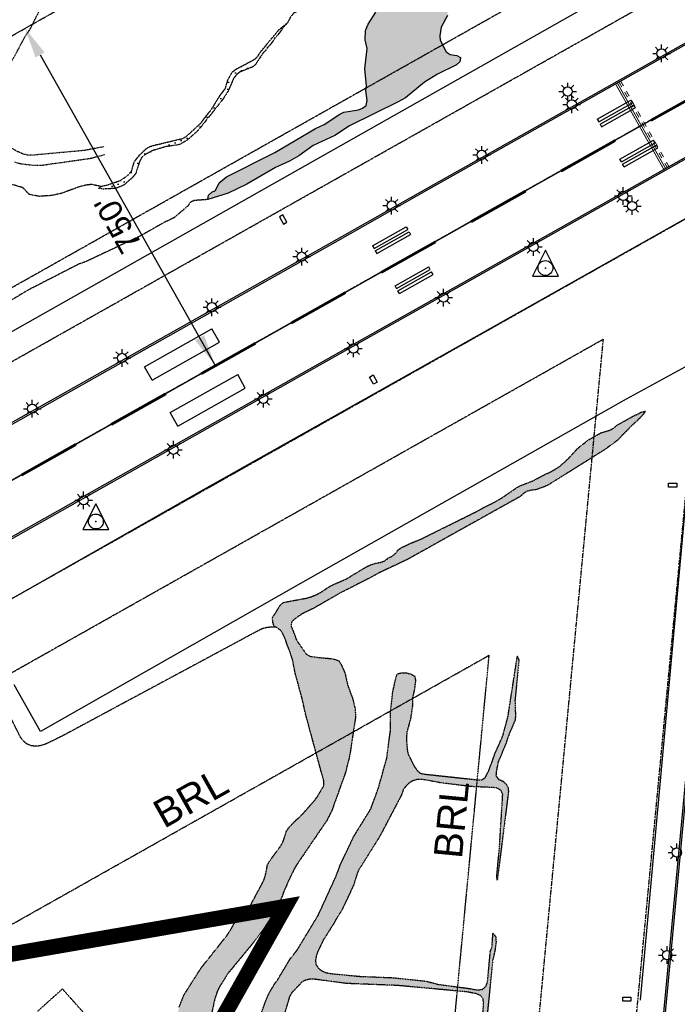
# Model space of a CAD drawing. Header units: feet. Extents: x 0 to 208040, y 0 to 211214.
# Tile 37 of 71: x 194805 to 196079, y 198840 to 200748. Entities that reach past the tile are written whole.
import ezdxf
from ezdxf.enums import TextEntityAlignment as Align

# ---------------------------------------------------------------- set-up
doc = ezdxf.new("R2010")
doc.units = ezdxf.units.FT
doc.header["$LTSCALE"] = 0.5
doc.header["$MEASUREMENT"] = 0
doc.header["$XCLIPFRAME"] = 0
for name, pattern in [('CENTER2', [1.125, 0.75, -0.125, 0.125, -0.125]), ('HIDDEN2', [0.1875, 0.125, -0.0625]), ('PHANTOM2', [1.25, 0.625, -0.125, 0.125, -0.125, 0.125, -0.125])]:
    doc.linetypes.add(name, pattern=pattern)
doc.layers.get('0').update_dxf_attribs({"linetype": 'CONTINUOUS'})
for name, color, linetype in [('1-OFA', 13, 'CENTER2'), ('1-RSA', 13, 'CENTER2'), ('1-RUNWAYCL', 5, 'CENTER2'), ('1-SIGNS', 5, 'CONTINUOUS'), ('1-WCBTEXT', 1, 'CONTINUOUS'), ('ABBANDONTW', 5, 'HIDDEN2'), ('AIR-MARKING', 5, 'CONTINUOUS'), ('AIR-PAVED', 1, 'CONTINUOUS'), ('E-NEWMARKING', 5, 'CONTINUOUS'), ('f-apboundarytext', 42, 'CONTINUOUS'), ('F-BRL', 110, 'PHANTOM2'), ('F-BRLTEXT', 42, 'PHANTOM2'), ('Future Property Line', 251, 'PHANTOM2'), ('HV-CONTROL', 11, 'CONTINUOUS'), ('image', 7, 'CONTINUOUS'), ('LAKE', 11, 'CONTINUOUS'), ('R-DIRT', 11, 'HIDDEN2'), ('RUNWAYLIGHTS', 11, 'CONTINUOUS'), ('STREAM', 11, 'PHANTOM2'), ('Water', 5, 'CONTINUOUS')]:
    doc.layers.add(name, color=color, linetype=linetype)
doc.styles.add('ARIAL', font='ARIAL.TTF')
picture_1 = doc.add_image_def('image1.jpg', size_in_pixel=(2000, 2400))

# ---------------------------------------------------------------- blocks, each defined once
blk = doc.blocks.new('HV-CONTROL', base_point=(0, 18.8))
blk.add_lwpolyline([(-25.1, 3.2), (24.9, 3.2), (-0.1, 53.2)], close=True)
blk.add_circle((-0.1, 18.8), 14.4)
blk.add_point((-0.1, 18.8))

msp = doc.modelspace()

# ---------------------------------------------------------------- hatches: boundary and pattern name
at = {"layer": 'Water'}
h = msp.add_hatch(dxfattribs=at)
h.set_pattern_fill('DOTS', color=256, scale=200, angle=20, style=0)
h.paths.add_polyline_path([(196500.1, 201757.3), (196493.9, 201754.2), (196461.2, 201742.5), (196445.7, 201729.7), (196412, 201673.2), (196401.6, 201635.6), (196396.9, 201625.7), (196380.1, 201606.5), (196342.9, 201576.4), (196322.7, 201566.1), (196315.5, 201560.3), (196284.5, 201527.8), (196272.9, 201510.2), (196260.8, 201472.3), (196257, 201465), (196234.9, 201445.3), (196217.3, 201423.7), (196177.9, 201368), (196169.2, 201349.8), (196167.1, 201341.2), (196169.5, 201333.3), (196174.9, 201325.2), (196176.7, 201316.5), (196176.3, 201308.3), (196173.2, 201300.4), (196156.1, 201300.7), (196149.8, 201295.4), (196136.4, 201274.7), (196122.4, 201258.4), (196104.2, 201250.4), (196093.7, 201243), (196060.5, 201200.4), (196045.8, 201185.1), (196023.5, 201165.9), (196006.3, 201154.4), (195941.8, 201124.5), (195903.9, 201103), (195813.7, 201040.2), (195778.3, 201024.2), (195769.9, 201023.3), (195762.1, 201027.2), (195750.7, 201040.1), (195746.1, 201048), (195743.9, 201057.3), (195744.2, 201069.7), (195758.9, 201113.6), (195780.8, 201139.1), (195784.9, 201146.6), (195786.7, 201164), (195781, 201170.2), (195772.5, 201167.8), (195755.3, 201144.8), (195735.3, 201107), (195701, 201061.7), (195704.5, 201045.1), (195696.9, 201041), (195688.3, 201042.3), (195680.2, 201039.4), (195676.1, 201031.6), (195670.4, 201011.4), (195648.3, 200993), (195640.1, 200984.3), (195625.4, 200964), (195603.8, 200926.9), (195577.3, 200899.8), (195566, 200884.6), (195545.3, 200867.4), (195533.6, 200853.9), (195530.2, 200846.4), (195536.8, 200840.9), (195546.1, 200843.7), (195574.5, 200865.2), (195590, 200871.4), (195598.3, 200869), (195605.1, 200863.6), (195617.4, 200849), (195624.6, 200833), (195621.7, 200807.8), (195635.7, 200776.8), (195634.2, 200756.3), (195622.3, 200733.8), (195619.6, 200717.3), (195620, 200708.8), (195631.9, 200686), (195639.6, 200681.2), (195652.3, 200679.2), (195659.5, 200675.1), (195658.3, 200666.7), (195651.8, 200660.9), (195614.6, 200643.1), (195589.7, 200627.3), (195552.5, 200596.9), (195538.8, 200589.2), (195444.5, 200542.9), (195416.2, 200523.9), (195373.9, 200504.8), (195345.9, 200484.4), (195328, 200474.4), (195300.8, 200462.1), (195245.2, 200429.8), (195209.1, 200412), (195169.9, 200399.9), (195171.4, 200408.3), (195177.3, 200414.2), (195184.9, 200417.4), (195192.1, 200432.5), (195206.1, 200444.1), (195299.7, 200491.1), (195378.7, 200537.8), (195395, 200545.5), (195425.7, 200565.7), (195433.5, 200569.2), (195461.5, 200574.2), (195469.8, 200577.1), (195476.5, 200582.1), (195478.4, 200591.7), (195476, 200611.5), (195477, 200620.2), (195474.2, 200653.5), (195478.5, 200692.6), (195474.6, 200709.5), (195475.1, 200727.6), (195480.6, 200739.6), (195495.7, 200763.5), (195502, 200785.3), (195510.5, 200803.8), (195528.7, 200823.2), (195529.1, 200831.4), (195523.7, 200837.8), (195516.2, 200841.1), (195513.8, 200849.1), (195514.8, 200857.8), (195518.4, 200865.3), (195545.4, 200887.5), (195589.4, 200947), (195611.8, 200974.7), (195624, 200992.8), (195643.2, 201015.9), (195659.6, 201032.1), (195768.1, 201191.4), (195775.2, 201196.1), (195783.8, 201196.5), (195791.8, 201194.2), (195796.5, 201187.1), (195804.1, 201184), (195820.1, 201196.7), (195846.9, 201226.1), (195861.6, 201237), (195883.4, 201263.9), (195887.9, 201272.2), (195887.4, 201289), (195892.8, 201295.6), (195913.8, 201294.2), (195922.5, 201296), (195931.2, 201302.4), (195940.9, 201312.6), (195955.2, 201331.8), (195959.8, 201340.6), (195970.2, 201371.3), (195975.2, 201378.4), (195984.4, 201384.5), (195991.2, 201391.4), (196002.7, 201419.8), (196017.3, 201448.6), (196048.3, 201474.5), (196077.3, 201506.6), (196082.2, 201513.5), (196085.1, 201521.7), (196086.3, 201534.7), (196111.6, 201568.4), (196130.9, 201583.4), (196162, 201614.8), (196176.2, 201625.5), (196183.8, 201629.3), (196215.7, 201655.6), (196239.7, 201685.6), (196247.3, 201703.9), (196254.6, 201712.4), (196287.5, 201738), (196303.1, 201753.6), (196392.2, 201869.2), (196419.9, 201909.2), (196427.9, 201925.9), (196432.3, 201942.9), (196445.1, 201958.2), (196453, 201962.8), (196479.7, 201972.9), (196500.1, 201977.7)])
h = msp.add_hatch(dxfattribs=at)
h.set_pattern_fill('DOTS', color=256, scale=200, angle=20, style=0)
h.paths.add_polyline_path([(195282.7, 200689.8), (195276.8, 200683.9), (195262.5, 200661.9), (195256.1, 200656.6), (195231.6, 200647.1), (195224.9, 200641.5), (195219.7, 200634.7), (195209.2, 200609.8), (195198.2, 200593.2), (195151, 200533.8), (195130.1, 200515.3), (195115.4, 200506.5), (195088.5, 200502.5), (195063.8, 200495.1), (195048.6, 200487.3), (195041.9, 200482), (195038.1, 200474.7), (195030.4, 200450.9), (195024.6, 200443.3), (195007.4, 200428.2), (194991.8, 200421.5), (194966.7, 200420.3), (194958.6, 200421.7), (194965.7, 200426.4), (194973.8, 200427.7), (195001.6, 200437.4), (195015.7, 200447.6), (195022.1, 200455.1), (195027.4, 200472.9), (195036.2, 200484.8), (195050.4, 200498.6), (195057.8, 200502.7), (195067.7, 200505.7), (195121.7, 200518.4), (195129.1, 200523.1), (195155.2, 200547), (195176.8, 200574.5), (195193.4, 200601.4), (195204.1, 200615.3), (195208.7, 200631.8), (195217.3, 200647.1), (195224.9, 200652.8), (195261.4, 200672.2), (195267.4, 200678.4), (195271.5, 200685.6), (195293.2, 200711.7), (195308.5, 200729.7), (195323.7, 200742.3)])
h = msp.add_hatch(dxfattribs=at)
h.set_pattern_fill('DOTS', color=256, scale=200, angle=20, style=0)
h.paths.add_polyline_path([(195179.4, 198317.5), (195171.3, 198314.6), (195158.1, 198312), (195149.8, 198311.3), (195116.2, 198315.9), (195100.1, 198321.4), (195049.8, 198328.3), (195041.8, 198330.6), (195034.2, 198333.9), (195009.2, 198336.8), (194992.1, 198335.7), (194983.9, 198334.2), (194975.2, 198335.2), (194967.7, 198338.5), (194959.6, 198340.6), (194951.5, 198339.3), (194944.2, 198335.5), (194935.7, 198333.4), (194927.2, 198333), (194900.5, 198335.3), (194884.2, 198332.7), (194876.1, 198333.9), (194867.7, 198332.4), (194859.7, 198329.2), (194851.5, 198327.7), (194826.4, 198320.1), (194817.5, 198318.4), (194782.4, 198314.5), (194685.3, 198316.6), (194677, 198316.2), (194668.6, 198317.1), (194660.6, 198319.7), (194653.7, 198324.3), (194646.1, 198327.4), (194647.6, 198335.5), (194666.1, 198353.1), (194674.9, 198354.9), (194691.2, 198353.6), (194699.2, 198351.3), (194704.2, 198344.4), (194711, 198338.9), (194722.7, 198335.6), (194733, 198334.2), (194763.8, 198335), (194772.6, 198334.6), (194780.7, 198333.1), (194786.6, 198327.2), (194794.8, 198324.6), (194803.2, 198323.9), (194827.8, 198331.8), (194844.6, 198339.8), (194861.3, 198343.9), (194869.4, 198347.1), (194861.5, 198349.6), (194853.3, 198350.3), (194860.4, 198355.3), (194877.3, 198358), (194885.5, 198357.6), (194892.9, 198352.9), (194901.1, 198350.6), (194910.1, 198349.6), (194932.1, 198344.8), (194940.5, 198343.9), (194947.6, 198348.3), (194955.4, 198351.5), (194964.2, 198351.6), (194997.7, 198349.1), (195022.6, 198350.1), (195030.7, 198351.3), (195036.8, 198357), (195029, 198360.3), (195037.3, 198363), (195062.3, 198367.5), (195069.4, 198371.9), (195070.1, 198390), (195066, 198417.1), (195060.3, 198537.3), (195067.1, 198605.8), (195065.2, 198644.3), (195061.5, 198671.4), (195061.4, 198689.5), (195065.8, 198723.4), (195078.1, 198747), (195081.9, 198755.9), (195099.4, 198785.7), (195106.1, 198801.2), (195114.4, 198834.9), (195124, 198858.8), (195156.9, 198910.5), (195206.4, 198973), (195216.4, 198988.3), (195220.3, 198996.1), (195225.8, 199002.9), (195240.6, 199014.4), (195246.5, 199020.9), (195276.3, 199076.6), (195279.7, 199084.2), (195282.4, 199094), (195285.4, 199110.4), (195289.6, 199117.7), (195311.1, 199147.3), (195315.6, 199155.1), (195322.4, 199176), (195327, 199182.9), (195340.8, 199197.3), (195347.5, 199202.8), (195353.7, 199209.2), (195377.1, 199235.7), (195382, 199242.5), (195394.9, 199264.4), (195394.6, 199273), (195359.6, 199401.5), (195353.1, 199430.9), (195339.2, 199482.2), (195333.7, 199508.7), (195328.5, 199525.2), (195325.2, 199532.8), (195319.6, 199548.8), (195316.4, 199556.3), (195312, 199563.7), (195305.7, 199569.1), (195298.2, 199572.7), (195295.6, 199581.2), (195295.2, 199589.8), (195301.2, 199598.7), (195310, 199613.7), (195316.7, 199619.2), (195361.7, 199627.5), (195370.5, 199630.1), (195381.2, 199634.6), (195389.4, 199638.9), (195403.7, 199648.8), (195411.3, 199652.9), (195438.2, 199664.6), (195477.2, 199688.2), (195484.8, 199691.7), (195495, 199694.9), (195505.5, 199697), (195513.5, 199700.2), (195519.9, 199705.5), (195527.7, 199709), (195533.9, 199714.7), (195539, 199721.2), (195546.5, 199726.1), (195565, 199734.7), (195583.8, 199742.2), (195695.5, 199797.8), (195703.4, 199802.6), (195724.7, 199813.1), (195739.4, 199821.6), (195769.3, 199842.1), (195777.2, 199846.1), (195798.7, 199854.3), (195825.3, 199868.3), (195832.9, 199871.6), (195843.1, 199877.3), (195852.1, 199883.1), (195868.3, 199897.7), (195886.2, 199917.4), (195907.4, 199934.2), (195932.1, 199948.1), (195948.6, 199952.8), (195955.9, 199956.9), (195962.6, 199962.5), (195994.7, 199980.5), (196002.2, 199983.8), (196009.5, 199987.9), (196017.7, 199989.7), (196012.8, 199983.1), (196007.1, 199976.6), (195988.3, 199959), (195963.4, 199933.3), (195940.2, 199916.1), (195830.6, 199847.4), (195823.1, 199843.8), (195806.1, 199837.6), (195796.1, 199836.5), (195787.9, 199834.4), (195780.7, 199829.5), (195774.3, 199823.9), (195555.8, 199702), (195499.4, 199675.5), (195492.3, 199671.1), (195423.9, 199636), (195374.8, 199607.6), (195351.8, 199596.5), (195338, 199586.8), (195331.8, 199580.9), (195331.2, 199572.8), (195337.9, 199557.1), (195340.3, 199549.2), (195344.9, 199541.2), (195360.7, 199518.8), (195367.9, 199514.7), (195385.5, 199512.4), (195407, 199510.4), (195415.4, 199508.9), (195423.3, 199506.1), (195428, 199499.2), (195435.2, 199483), (195440.9, 199458.4), (195450.4, 199433.1), (195455.1, 199414.5), (195456.2, 199397.8), (195444.8, 199322.7), (195436.6, 199289.3), (195409.9, 199214.9), (195400.3, 199196.2), (195340.8, 199108.7), (195331.2, 199090.6), (195316.8, 199058.2), (195313.9, 199049.7), (195304.9, 199028.8), (195275.7, 198982.6), (195260.1, 198962.2), (195208.7, 198899.6), (195192.2, 198873.5), (195188.2, 198865.4), (195183.2, 198850.6), (195177.3, 198822.4), (195170.4, 198767.7), (195156.4, 198715.4), (195146.1, 198618.7), (195147.7, 198586.9), (195145.8, 198539.3), (195136.7, 198472.2), (195136.3, 198464), (195136.6, 198452.1), (195142.3, 198422.6), (195145, 198412.7), (195148.6, 198404), (195153.8, 198388.9), (195157.7, 198379.9), (195169, 198361.3), (195171.6, 198353), (195171.9, 198335.9), (195174.8, 198328.2)])
h = msp.add_hatch(dxfattribs=at)
h.set_pattern_fill('DOTS', color=256, scale=200, angle=20, style=0)
h.paths.add_polyline_path([(195258.4, 198339.7), (195252.1, 198345.1), (195248.3, 198352.7), (195243, 198359.6), (195238.9, 198367), (195236.3, 198375), (195234.8, 198383.1), (195233.9, 198392), (195229.1, 198398.9), (195226.3, 198409.4), (195225.5, 198422.3), (195228, 198432.4), (195230.7, 198438.4), (195232.9, 198446.3), (195245, 198471.8), (195250.8, 198489), (195252.3, 198497.4), (195253.2, 198515.2), (195252.1, 198531.8), (195252.3, 198540.5), (195253.3, 198549), (195255.4, 198560.3), (195257.3, 198588.4), (195269.9, 198691.1), (195267.5, 198730.1), (195265.2, 198755.7), (195266.4, 198787.2), (195270.1, 198812.6), (195272.4, 198820.5), (195284.7, 198853.5), (195288.4, 198861.3), (195299.6, 198880.4), (195305.2, 198887.7), (195329.3, 198928.1), (195342.8, 198945.2), (195383.6, 199012.6), (195418.1, 199087.8), (195426, 199109.4), (195452.6, 199165.4), (195485.7, 199219.1), (195500.5, 199259.7), (195516.4, 199316.4), (195523.6, 199369.5), (195523.7, 199406.3), (195528.3, 199445.9), (195534.4, 199473), (195537, 199480.9), (195546.5, 199482.8), (195555, 199482.4), (195563.3, 199480.4), (195570.5, 199476.2), (195572.3, 199467.8), (195570.4, 199451.2), (195566.6, 199434.9), (195566.3, 199417.9), (195562.6, 199393), (195555.2, 199367.2), (195554.9, 199349.9), (195556.5, 199332.7), (195558.3, 199324.5), (195569.6, 199301.5), (195574.6, 199294.6), (195580.5, 199288.4), (195588.8, 199286.4), (195693.1, 199275.2), (195701.3, 199275.4), (195708, 199280.4), (195715.2, 199295.8), (195726.9, 199327.9), (195739.4, 199355.6), (195742.3, 199363.8), (195751.4, 199397.4), (195769.6, 199514.9), (195772.5, 199507.1), (195764.9, 199428.9), (195765.9, 199399.3), (195765.2, 199391.2), (195753.9, 199364.7), (195746.2, 199342.8), (195732.2, 199309.2), (195728.7, 199291.2), (195728.1, 199283), (195733.3, 199276.1), (195741.2, 199273), (195747.4, 199267.3), (195751.8, 199259.9), (195752.2, 199251.6), (195730.6, 199080.7), (195729.7, 199089), (195734.8, 199140.7), (195741.2, 199247.1), (195738, 199254.7), (195730.6, 199259.4), (195721.9, 199260.4), (195679.5, 199262.2), (195619.3, 199269.7), (195592.4, 199275), (195583.5, 199276), (195575.2, 199275.8), (195567, 199273.5), (195559.9, 199269.1), (195553.7, 199263.2), (195548.8, 199256.3), (195545.1, 199246), (195503.2, 199166.2), (195462.5, 199101.1), (195459.1, 199093.2), (195452.5, 199071.7), (195430.3, 199024.2), (195418.5, 199005.5), (195414.6, 198998), (195393.8, 198964.9), (195382.9, 198942.5), (195380.1, 198934.6), (195378.6, 198926.3), (195379, 198918), (195383.9, 198910.5), (195390.5, 198905.1), (195398.9, 198901.7), (195408.3, 198899.8), (195465.1, 198894.3), (195527.2, 198891.9), (195588.3, 198885.6), (195596.4, 198884.2), (195616.4, 198878.8), (195677.6, 198870.7), (195685.7, 198869), (195694.1, 198868), (195702.2, 198869.3), (195708.9, 198875.3), (195711.8, 198883.5), (195717.3, 198943.1), (195720.3, 198950.7), (195722.4, 198978.3), (195727.6, 198971.1), (195728.3, 198960.3), (195725.7, 198942.4), (195721.9, 198925.8), (195700.2, 198710.6), (195698.7, 198702.5), (195695.4, 198710.3), (195694.8, 198718.6), (195695.1, 198726.8), (195704.3, 198842.6), (195703.1, 198850.7), (195697.8, 198857.4), (195689.7, 198860.8), (195671.1, 198864.3), (195537, 198876.7), (195439, 198880.6), (195375.7, 198888.9), (195367.4, 198888.8), (195359, 198887), (195351.6, 198882.9), (195332.2, 198862.1), (195328, 198854.3), (195317.7, 198819.7), (195300.5, 198746.4), (195299.3, 198728.9), (195299.9, 198720.1), (195303.5, 198701), (195303.8, 198692.1), (195299.5, 198644.5), (195299.5, 198635.5), (195304.6, 198607.9), (195306.7, 198580.5), (195308.2, 198572.1), (195311.4, 198564.5), (195320.2, 198559.4), (195651.9, 198522.9), (195660.1, 198522.8), (195668.2, 198524), (195674.6, 198529.4), (195675.6, 198537.8), (195675.5, 198548.8), (195681.7, 198600), (195685.8, 198616.9), (195689.6, 198609), (195689.3, 198599.1), (195676.6, 198455.5), (195676.4, 198429.9), (195674.4, 198412.3), (195671.8, 198404.3), (195666.6, 198397.5), (195663.7, 198405.3), (195667.5, 198458.2), (195668.5, 198483.1), (195669.5, 198491.7), (195668.8, 198500.6), (195666.5, 198508.6), (195659.9, 198513.5), (195562.8, 198520), (195318.3, 198545.1), (195309.6, 198541.7), (195306.2, 198533.8), (195305.6, 198525.6), (195305.7, 198517.4), (195306.7, 198508.7), (195312.6, 198491), (195315.6, 198473.9), (195317, 198455), (195315.6, 198393.1), (195316.9, 198384.7), (195321.8, 198365.4), (195322.2, 198357.1), (195319.7, 198339.8), (195310.4, 198335.4), (195302, 198334.7), (195266.5, 198338.8), (195258.9, 198341.9)])

# ---------------------------------------------------------------- linework, layer by layer
at = {"layer": '1-OFA'}
for p, q in [((194031.7, 199801.7), (196010.9, 200917.7)), ((194351, 199235.5), (195936.2, 200129.4)), ((195315.2, 193574.9), (195936.2, 200129.4))]:
    msp.add_line(p, q, dxfattribs=at)
at = {"layer": '1-RSA'}
for p, q in [((194093.1, 199692.8), (196195.5, 200878.3)), ((194289.6, 199344.4), (196149.5, 200393.2)), ((195501.9, 193557.3), (196149.5, 200393.2))]:
    msp.add_line(p, q, dxfattribs=at)
at = {"layer": '1-RUNWAYCL'}
msp.add_line((194428.7, 199652.5), (203328.5, 204671), dxfattribs=at)
at = {"layer": '1-SIGNS'}
for p, q in [((195315.4, 200370), (195308.4, 200366.1)), ((195308.4, 200366.1), (195316.2, 200352.1)), ((195323.2, 200356), (195315.4, 200370)), ((195316.2, 200352.1), (195323.2, 200356)), ((195483.2, 200055.9), (195490.1, 200059.9)), ((195491.1, 200042), (195483.2, 200055.9)), ((195490.1, 200059.9), (195498.1, 200046)), ((195498.1, 200046), (195491.1, 200042)), ((196062.2, 199842.3), (196062.2, 199850.3)), ((196062.2, 199850.3), (196078.2, 199850.3)), ((196078.2, 199842.3), (196062.2, 199842.3)), ((196078.2, 199850.3), (196078.2, 199842.3)), ((195973.6, 198846.2), (195973.6, 198854.2)), ((195973.6, 198854.2), (195989.6, 198854.2)), ((195989.6, 198854.2), (195989.6, 198846.2)), ((195989.6, 198846.2), (195973.6, 198846.2))]:
    msp.add_line(p, q, dxfattribs=at)
at = {"layer": '1-WCBTEXT'}
msp.add_line((193575.3, 199170.3), (196331.6, 200725.5), dxfattribs=at)
at = {"layer": 'ABBANDONTW', "elevation": 16}
msp.add_lwpolyline([(194839.6, 198826.3), (194888.1, 198870), (195022.2, 198719.3)], dxfattribs=at)
at = {"layer": 'AIR-MARKING', "elevation": 11.4}
msp.add_lwpolyline([(196500, 200457.2), (196404.1, 200486.3), (196384.6, 200491.9), (196359.5, 200497.8), (196342.7, 200497.3), (196329.4, 200493.8), (196299.8, 200478.3), (195705.8, 200143.6), (195163.6, 199838.8), (194590.4, 199512.7), (194556, 199495.8), (194533.4, 199485.2), (194511.6, 199482.2), (194497.7, 199483.6), (194484.2, 199485.4), (194471.3, 199490.4), (194453.5, 199500.7), (194438.1, 199512.9), (194427, 199526.3), (194422.7, 199536.4)], dxfattribs=at)
at = {"layer": 'AIR-PAVED', "elevation": 13.6}
msp.add_lwpolyline([(194780.2, 199480.5), (194748, 199525.7), (194306.3, 199293.9), (194286.2, 199283.9), (194228.1, 199392.8), (194192.1, 199400), (194092.8, 199342.1), (193992.9, 199525.4), (194115, 199593), (194046.2, 199723.8), (196241.9, 200966.2), (196256.7, 201143.5), (196482.1, 201119.5), (196482.5, 201101.3), (196500, 201110.9)], dxfattribs=at)
at = {"layer": 'AIR-PAVED', "elevation": 16}
msp.add_lwpolyline([(196008.3, 198848.1), (196119.5, 200067.5, 0.708188), (196101.3, 200078.9), (195980.2, 200012.9), (195349.2, 199655.5), (194845.4, 199369.1), (194794.5, 199459.3)], format="xyb", dxfattribs=at)
at = {"layer": 'E-NEWMARKING'}
for p, q in [((195597.4, 200423), (198112.3, 201840.8)), ((195598.9, 200420.4), (198113.8, 201838.2)), ((195692.2, 200254.8), (198206.8, 201672.5)), ((195693.7, 200252.2), (198208.3, 201669.9)), ((196028.1, 200555), (196132.6, 200613.9)), ((196029.6, 200552.4), (196134.1, 200611.3)), ((195924.4, 200555.7), (195989.7, 200592.5)), ((195927.4, 200550.4), (195992.7, 200587.3)), ((195989.7, 200592.5), (195992.7, 200587.3)), ((195929.8, 200546.1), (195995.1, 200582.9)), ((195932.8, 200540.8), (195998.1, 200577.7)), ((195995.1, 200582.9), (195998.1, 200577.7)), ((195924.4, 200555.7), (195927.4, 200550.4)), ((195929.8, 200546.1), (195932.8, 200540.8)), ((196028.1, 200555), (196028.8, 200553.7)), ((196029.6, 200552.4), (196028.8, 200553.7)), ((195853.9, 200456.8), (195958.4, 200515.7)), ((195855.4, 200454.2), (195959.9, 200513.1)), ((195958.4, 200515.7), (195959.2, 200514.4)), ((195959.9, 200513.1), (195959.2, 200514.4)), ((195968.1, 200478.1), (196033.5, 200515)), ((195971.1, 200472.9), (196036.4, 200509.7)), ((196036.4, 200509.7), (196033.5, 200515)), ((195973.5, 200468.5), (196038.9, 200505.4)), ((195976.5, 200463.3), (196041.8, 200500.1)), ((196041.8, 200500.1), (196038.9, 200505.4)), ((195971.1, 200472.9), (195968.1, 200478.1)), ((195853.9, 200456.8), (195854.6, 200455.5)), ((195855.4, 200454.2), (195854.6, 200455.5)), ((195976.5, 200463.3), (195973.5, 200468.5)), ((195420.7, 200323.3), (195597.4, 200423)), ((195422.1, 200320.7), (195598.9, 200420.4)), ((195679.7, 200358.6), (195784.2, 200417.5)), ((195681.1, 200355.9), (195785.7, 200414.9)), ((195784.2, 200417.5), (195784.9, 200416.2)), ((195785.7, 200414.9), (195784.9, 200416.2)), ((195679.7, 200358.6), (195680.4, 200357.2)), ((195681.1, 200355.9), (195680.4, 200357.2)), ((195488.9, 200310.1), (195554.2, 200346.9)), ((195491.8, 200304.9), (195557.1, 200341.7)), ((195494.3, 200300.5), (195559.6, 200337.4)), ((195554.2, 200346.9), (195557.1, 200341.7)), ((195559.6, 200337.4), (195562.5, 200332.1)), ((193994.6, 199519.4), (195420.7, 200323.3)), ((194144.2, 199600.2), (195422.1, 200320.7)), ((195497.2, 200295.3), (195562.5, 200332.1)), ((195505.4, 200260.3), (195610, 200319.3)), ((195506.9, 200257.7), (195611.4, 200316.7)), ((195610, 200319.3), (195610.7, 200318)), ((195611.4, 200316.7), (195610.7, 200318)), ((195488.9, 200310.1), (195491.8, 200304.9)), ((195494.3, 200300.5), (195497.2, 200295.3)), ((195505.4, 200260.3), (195506.2, 200259)), ((195532.6, 200232.6), (195597.9, 200269.4)), ((195535.5, 200227.3), (195600.8, 200264.2)), ((195538, 200223), (195603.3, 200259.8)), ((195600.8, 200264.2), (195597.9, 200269.4)), ((195606.2, 200254.6), (195603.3, 200259.8)), ((195506.9, 200257.7), (195506.2, 200259)), ((195515.5, 200155.2), (195692.2, 200254.8)), ((195516.9, 200152.6), (195693.7, 200252.2)), ((195540.9, 200217.8), (195606.2, 200254.6)), ((195535.5, 200227.3), (195532.6, 200232.6)), ((195540.9, 200217.8), (195538, 200223)), ((195331.2, 200162.1), (195435.8, 200221)), ((195332.7, 200159.5), (195437.2, 200218.4)), ((195435.8, 200221), (195436.5, 200219.7)), ((195437.2, 200218.4), (195436.5, 200219.7)), ((194090.8, 199348.6), (195516.9, 200152.6)), ((194237.5, 199434.7), (195515.5, 200155.2)), ((195046.9, 200075.9), (195177.6, 200149.5)), ((195192.3, 200123.4), (195177.6, 200149.5)), ((195331.2, 200162.1), (195332, 200160.8)), ((195332.7, 200159.5), (195332, 200160.8)), ((195061.7, 200049.7), (195192.3, 200123.4)), ((195157, 200063.9), (195261.5, 200122.8)), ((195158.5, 200061.3), (195263, 200120.2)), ((195261.5, 200122.8), (195262.3, 200121.5)), ((195263, 200120.2), (195262.3, 200121.5)), ((195061.7, 200049.7), (195046.9, 200075.9)), ((195097, 199987), (195227.7, 200060.7)), ((195157, 200063.9), (195157.7, 200062.6)), ((195158.5, 200061.3), (195157.7, 200062.6)), ((195242.4, 200034.6), (195227.7, 200060.7)), ((195111.7, 199960.9), (195242.4, 200034.6)), ((194982.8, 199965.7), (195087.3, 200024.6)), ((194984.2, 199963.1), (195088.8, 200022)), ((195087.3, 200024.6), (195088, 200023.3)), ((195088.8, 200022), (195088, 200023.3)), ((195111.7, 199960.9), (195097, 199987)), ((194982.8, 199965.7), (194983.5, 199964.4)), ((194984.2, 199963.1), (194983.5, 199964.4)), ((194808.6, 199867.5), (194913.1, 199926.4)), ((194810, 199864.8), (194914.6, 199923.8)), ((194913.1, 199926.4), (194913.8, 199925.1)), ((194914.6, 199923.8), (194913.8, 199925.1)), ((194808.6, 199867.5), (194809.3, 199866.2)), ((194810, 199864.8), (194809.3, 199866.2)), ((196114.3, 199475.4), (195910.9, 197329.1)), ((196117.3, 199475.1), (195913.9, 197328.8))]:
    msp.add_line(p, q, dxfattribs=at)
at = {"layer": 'E-NEWMARKING', "const_width": 1.88}
for points in [[(196053.1, 200458.7), (195959.8, 200624)], [(196056.4, 200460.6), (195963.1, 200625.9)], [(195971.9, 200618), (195966.4, 200627.7)], [(195975.2, 200619.8), (195969.7, 200629.6)], [(195983, 200598.3), (195977.4, 200608.2)], [(195986.3, 200600.2), (195980.7, 200610)], [(195994.1, 200578.7), (195988.5, 200588.5)], [(195997.3, 200580.5), (195991.8, 200590.4)], [(196005.2, 200559), (195999.6, 200568.9)], [(196008.4, 200560.9), (196002.9, 200570.7)], [(196016.2, 200539.4), (196010.7, 200549.2)], [(196019.5, 200541.2), (196014, 200551.1)], [(196027.3, 200519.7), (196021.8, 200529.6)], [(196030.6, 200521.6), (196025.1, 200531.4)], [(196038.4, 200500.1), (196032.9, 200509.9)], [(196041.7, 200501.9), (196036.1, 200511.8)], [(196049.5, 200480.4), (196043.9, 200490.3)], [(196052.8, 200482.3), (196047.2, 200492.1)], [(196059.7, 200462.4), (196055, 200470.6)], [(196062.9, 200464.2), (196058.3, 200472.5)]]:
    msp.add_lwpolyline(points, dxfattribs=at)
at = {"layer": 'f-apboundarytext'}
msp.add_line((194844.8, 200680.2), (195183.3, 200079.8), dxfattribs=at)
for points in [[(194836.1, 200675.3), (194853.5, 200685.1), (194815.3, 200732.4)], [(195162.6, 200137), (195145.2, 200127.2), (195183.3, 200079.8)]]:
    msp.add_solid(points, dxfattribs=at)
at = {"layer": 'F-BRL', "ltscale": 2}
for p, q in [((194060.4, 200305.7), (195887.3, 201335.9)), ((194642.8, 198912.1), (195714.9, 199516.7))]:
    msp.add_line(p, q, dxfattribs=at)
at = {"layer": 'F-BRL'}
msp.add_line((194977.1, 191728.8), (195714.9, 199516.7), dxfattribs=at)
at = {"layer": 'Future Property Line', "const_width": 30}
msp.add_lwpolyline([(195500.7, 196604.8), (195398.2, 196887.5, 0.217231), (195229.7, 197070.7), (195019.4, 197159.5, -0.289183), (194927.9, 197290.9), (194918, 197510.8, -0.192983), (194942.5, 197581.1), (195031, 197682.6, 0.203409), (195169.2, 198372), (195148.5, 198472.2), (195176.2, 198774.3), (195319.8, 199029.5), (194127.4, 198822.7), (192784.4, 198145.5)], format="xyb", dxfattribs=at)
at = {"layer": 'LAKE', "elevation": 6.2}
msp.add_lwpolyline([(195634.2, 200756.3), (195622.2, 200733.8), (195619.5, 200717.3), (195619.9, 200708.7), (195631.8, 200685.9), (195639.5, 200681.2), (195652.2, 200679.2), (195659.5, 200675.1), (195658.2, 200666.7), (195651.8, 200660.8), (195614.5, 200643.1), (195589.6, 200627.3), (195552.5, 200596.9), (195538.8, 200589.2), (195444.4, 200542.8), (195416.1, 200523.8), (195373.8, 200504.8), (195345.9, 200484.4), (195328, 200474.3), (195300.7, 200462.1), (195245.2, 200429.8), (195209, 200412), (195169.9, 200399.9), (195171.4, 200408.2), (195177.3, 200414.2), (195184.8, 200417.4), (195192, 200432.5), (195206, 200444.1), (195299.7, 200491.1), (195378.7, 200537.8), (195395, 200545.5), (195425.6, 200565.6), (195433.4, 200569.1), (195461.5, 200574.1), (195469.8, 200577), (195476.4, 200582), (195478.4, 200591.7), (195476, 200611.5), (195477, 200620.2), (195474.2, 200653.5), (195478.4, 200692.6), (195474.6, 200709.5), (195475, 200727.6), (195480.5, 200739.6), (195495.6, 200763.4)], dxfattribs=at)
at = {"layer": 'R-DIRT'}
for points, elevation in [([(194969.2, 200502.4), (194930.4, 200495), (194829.6, 200485.8), (194820, 200486), (194811.7, 200488.1), (194799.1, 200493.7), (194788.4, 200500.7), (194780, 200511.2), (194774.5, 200520.7), (194769.1, 200533.4), (194759.8, 200569.9), (194760.5, 200595.1), (194759.9, 200613.6), (194763, 200621.2), (194781.7, 200655.4), (194797, 200680.3), (194813.9, 200712.4), (194826.6, 200732.1), (194849.7, 200777.8)], 15), ([(194795.1, 200472.7), (194807.9, 200469.3), (194832.3, 200466.5), (194849.6, 200466.7), (194941.6, 200479.7), (194970.2, 200487.2)], 70)]:
    msp.add_lwpolyline(points, dxfattribs=dict(at, elevation=elevation))
at = {"layer": 'RUNWAYLIGHTS'}
for p, q in [((196049, 200692), (196049, 200700.1)), ((196031.9, 200683), (196040, 200683)), ((196042.6, 200689.3), (196036.9, 200695.1)), ((196055.4, 200689.3), (196061.1, 200695.1)), ((196058, 200683), (196066.1, 200683)), ((196042.6, 200676.6), (196036.9, 200670.9)), ((196049, 200665.9), (196049, 200674)), ((196055.4, 200676.6), (196061.1, 200670.9)), ((195867.1, 200618.3), (195867.1, 200626.4)), ((195850, 200609.3), (195858.1, 200609.3)), ((195860.7, 200615.6), (195855, 200621.4)), ((195860.7, 200602.9), (195855, 200597.2)), ((195873.4, 200615.6), (195879.2, 200621.4)), ((195873.4, 200602.9), (195879.2, 200597.2)), ((195876.1, 200609.3), (195884.2, 200609.3)), ((195857.9, 200584.4), (195866, 200584.4)), ((195868.6, 200590.7), (195862.9, 200596.5)), ((195867.1, 200592.2), (195867.1, 200600.3)), ((195875, 200593.4), (195875, 200601.5)), ((195881.3, 200590.7), (195887.1, 200596.5)), ((195884, 200584.4), (195892.1, 200584.4)), ((195868.6, 200578), (195862.9, 200572.3)), ((195875, 200567.3), (195875, 200575.4)), ((195881.3, 200578), (195887.1, 200572.3)), ((195694, 200492.8), (195688.3, 200498.5)), ((195700.4, 200495.4), (195700.4, 200503.5)), ((195706.7, 200492.8), (195712.5, 200498.5)), ((195683.3, 200486.4), (195691.4, 200486.4)), ((195694, 200480), (195688.3, 200474.3)), ((195700.4, 200469.3), (195700.4, 200477.4)), ((195706.7, 200480), (195712.5, 200474.3)), ((195709.4, 200486.4), (195717.5, 200486.4)), ((195968.3, 200413.3), (195962.5, 200419)), ((195974.6, 200415.9), (195974.6, 200424)), ((195981, 200413.3), (195986.7, 200419)), ((195519.7, 200394.6), (195514, 200400.3)), ((195526, 200397.2), (195526, 200405.3)), ((195532.4, 200394.6), (195538.1, 200400.3)), ((195957.5, 200406.9), (195965.6, 200406.9)), ((195968.3, 200400.6), (195962.5, 200394.9)), ((195974.6, 200389.8), (195974.6, 200397.9)), ((195985.7, 200393.8), (195980, 200399.5)), ((195981, 200400.6), (195986.7, 200394.9)), ((195983.6, 200406.9), (195991.7, 200406.9)), ((195992, 200396.4), (195992, 200404.5)), ((195998.4, 200393.8), (196004.1, 200399.5)), ((195508.9, 200388.2), (195517, 200388.2)), ((195519.7, 200381.8), (195514, 200376.1)), ((195526, 200371.1), (195526, 200379.2)), ((195532.4, 200381.8), (195538.1, 200376.1)), ((195535, 200388.2), (195543.1, 200388.2)), ((195974.9, 200387.4), (195983, 200387.4)), ((195985.7, 200381.1), (195980, 200375.3)), ((195992, 200370.3), (195992, 200378.4)), ((195998.4, 200381.1), (196004.1, 200375.3)), ((196001, 200387.4), (196009.1, 200387.4)), ((195794.3, 200314.6), (195788.6, 200320.3)), ((195800.7, 200317.2), (195800.7, 200325.3)), ((195807, 200314.6), (195812.8, 200320.3)), ((195345.4, 200295.7), (195339.6, 200301.4)), ((195351.7, 200298.3), (195351.7, 200306.4)), ((195358.1, 200295.7), (195363.8, 200301.4)), ((195783.6, 200308.2), (195791.7, 200308.2)), ((195794.3, 200301.8), (195788.6, 200296.1)), ((195800.7, 200291.1), (195800.7, 200299.2)), ((195807, 200301.8), (195812.8, 200296.1)), ((195809.7, 200308.2), (195817.8, 200308.2)), ((195334.6, 200289.3), (195342.7, 200289.3)), ((195345.4, 200282.9), (195339.6, 200277.2)), ((195351.7, 200272.2), (195351.7, 200280.3)), ((195358.1, 200282.9), (195363.8, 200277.2)), ((195360.7, 200289.3), (195368.8, 200289.3)), ((195620.1, 200216.2), (195614.4, 200221.9)), ((195626.5, 200218.8), (195626.5, 200226.9)), ((195632.8, 200216.2), (195638.5, 200221.9)), ((195171.3, 200197.6), (195165.6, 200203.4)), ((195177.7, 200200.3), (195177.7, 200208.4)), ((195184, 200197.6), (195189.8, 200203.4)), ((195609.4, 200209.8), (195617.5, 200209.8)), ((195620.1, 200203.4), (195614.4, 200197.7)), ((195632.8, 200203.4), (195638.5, 200197.7)), ((195635.5, 200209.8), (195643.6, 200209.8)), ((195160.6, 200191.3), (195168.7, 200191.3)), ((195171.3, 200184.9), (195165.6, 200179.2)), ((195184, 200184.9), (195189.8, 200179.2)), ((195186.7, 200191.3), (195194.8, 200191.3)), ((195626.5, 200192.7), (195626.5, 200200.8)), ((195177.7, 200174.2), (195177.7, 200182.3)), ((195451.9, 200120.4), (195451.9, 200128.5)), ((195003.6, 200101.9), (195003.6, 200110)), ((195434.8, 200111.4), (195442.9, 200111.4)), ((195445.5, 200117.7), (195439.8, 200123.5)), ((195458.3, 200117.7), (195464, 200123.5)), ((195460.9, 200111.4), (195469, 200111.4)), ((194986.5, 200092.9), (194994.6, 200092.9)), ((194997.2, 200099.3), (194991.5, 200105)), ((195010, 200099.3), (195015.7, 200105)), ((195012.6, 200092.9), (195020.7, 200092.9)), ((195445.5, 200105), (195439.8, 200099.3)), ((195451.9, 200094.3), (195451.9, 200102.4)), ((195458.3, 200105), (195464, 200099.3)), ((194997.2, 200086.6), (194991.5, 200080.8)), ((195003.6, 200075.8), (195003.6, 200083.9)), ((195010, 200086.6), (195015.7, 200080.8)), ((195277.4, 200022.8), (195277.4, 200030.9)), ((194829.7, 200003.6), (194829.7, 200011.7)), ((195260.3, 200013.8), (195268.4, 200013.8)), ((195271.1, 200020.2), (195265.3, 200025.9)), ((195283.8, 200020.2), (195289.5, 200025.9)), ((195286.4, 200013.8), (195294.5, 200013.8)), ((194812.6, 199994.6), (194820.7, 199994.6)), ((194823.3, 200001), (194817.6, 200006.7)), ((194836, 200001), (194841.7, 200006.7)), ((194838.7, 199994.6), (194846.8, 199994.6)), ((195271.1, 200007.5), (195265.3, 200001.7)), ((195277.4, 199996.7), (195277.4, 200004.8)), ((195283.8, 200007.5), (195289.5, 200001.7)), ((194823.3, 199988.2), (194817.6, 199982.5)), ((194829.7, 199977.5), (194829.7, 199985.6)), ((194836, 199988.2), (194841.7, 199982.5)), ((195096.8, 199921.5), (195091.1, 199927.2)), ((195103.2, 199924.1), (195103.2, 199932.2)), ((195109.5, 199921.5), (195115.3, 199927.2)), ((195086.1, 199915.1), (195094.2, 199915.1)), ((195096.8, 199908.8), (195091.1, 199903)), ((195103.2, 199898), (195103.2, 199906.1)), ((195109.5, 199908.8), (195115.3, 199903)), ((195112.2, 199915.1), (195120.3, 199915.1)), ((194922.8, 199823.3), (194917.1, 199829.1)), ((194929.2, 199826), (194929.2, 199834.1)), ((194935.6, 199823.3), (194941.3, 199829.1)), ((194912.1, 199817), (194920.2, 199817)), ((194922.8, 199810.6), (194917.1, 199804.9)), ((194929.2, 199799.9), (194929.2, 199808)), ((194935.6, 199810.6), (194941.3, 199804.9)), ((194938.2, 199817), (194946.3, 199817)), ((196061.5, 199134.5), (196069.6, 199134.5)), ((196072.2, 199140.8), (196066.5, 199146.5)), ((196078.6, 199143.5), (196078.6, 199151.6)), ((196072.2, 199128.1), (196066.5, 199122.4)), ((196078.6, 199117.4), (196078.6, 199125.5)), ((196053.4, 198941.9), (196047.7, 198947.6)), ((196059.8, 198944.5), (196059.8, 198952.6)), ((196066.2, 198941.9), (196071.9, 198947.6)), ((196042.7, 198935.5), (196050.8, 198935.5)), ((196053.4, 198929.1), (196047.7, 198923.4)), ((196059.8, 198918.4), (196059.8, 198926.5)), ((196066.2, 198929.1), (196071.9, 198923.4)), ((196068.8, 198935.5), (196076.9, 198935.5))]:
    msp.add_line(p, q, dxfattribs=at)
for centre in [(196049, 200683), (195867.1, 200609.3), (195875, 200584.4), (195700.4, 200486.4), (195974.6, 200406.9), (195526, 200388.2), (195992, 200387.4), (195800.7, 200308.2), (195351.7, 200289.3), (195626.5, 200209.8), (195177.7, 200191.3), (195451.9, 200111.4), (195003.6, 200092.9), (195277.4, 200013.8), (194829.7, 199994.6), (195103.2, 199915.1), (194929.2, 199817), (196078.6, 199134.5), (196059.8, 198935.5)]:
    msp.add_circle(centre, 9, dxfattribs=at)
at = {"layer": 'STREAM'}
for points, elevation in [([(195478.8, 200900.1), (195462.6, 200894.5), (195442.4, 200878.7), (195425.6, 200869.1), (195400.5, 200834.6), (195392, 200815.8), (195380.6, 200800.3), (195371.4, 200782.4), (195365.7, 200776.2), (195352, 200766.5), (195343.8, 200765), (195335.9, 200760.9), (195329.9, 200753.7), (195323.8, 200741.5)], 7.8), ([(194964.1, 200424.9), (194945.1, 200429), (194936.8, 200428.3), (194920.9, 200424.7), (194886.5, 200411.9), (194866.2, 200407.6), (194843.5, 200406.1), (194823.8, 200409.7), (194811.4, 200423), (194792.5, 200428.5), (194784.2, 200428.6), (194756.2, 200404.6), (194747.9, 200404.2), (194733, 200413.3), (194726.4, 200420.7), (194707.8, 200454.4), (194690.4, 200468.1)], 12.2), ([(195169.9, 200399.9), (195143, 200398), (195135.7, 200394.2), (195131, 200387.3), (195103.9, 200364.3), (195084.8, 200355.3), (195039.2, 200329.4), (194934.3, 200279.9), (194919.3, 200274.5), (194820, 200223.5), (194745.9, 200178.7), (194599.9, 200094.7), (194542.4, 200051.5), (194520, 200038.1), (194387.2, 199949.5), (194331.7, 199916.3), (194152.9, 199814.8), (194129.3, 199798.6), (194070.6, 199765.8), (194004.1, 199725.6), (193984.1, 199709.5), (193942.6, 199668.3), (193762.5, 199522.8)], 13.8), ([(195114.3, 198834.9), (195123.9, 198858.8), (195156.8, 198910.5), (195206.4, 198973), (195216.4, 198988.3), (195220.3, 198996.1), (195225.7, 199002.9), (195240.5, 199014.4), (195246.5, 199020.9), (195276.3, 199076.5), (195279.6, 199084.1), (195282.4, 199094), (195285.4, 199110.4), (195289.5, 199117.6), (195311.1, 199147.3), (195315.5, 199155), (195322.3, 199176), (195327, 199182.9), (195340.7, 199197.2), (195347.4, 199202.8), (195353.6, 199209.2), (195377, 199235.7), (195381.9, 199242.5), (195394.9, 199264.4), (195394.5, 199273), (195359.5, 199401.5), (195353, 199430.8), (195339.1, 199482.2), (195333.7, 199508.7), (195328.4, 199525.2), (195325.2, 199532.7), (195319.6, 199548.8), (195316.3, 199556.3), (195311.9, 199563.7), (195305.7, 199569.1), (195298.1, 199572.7), (195295.6, 199581.2), (195295.2, 199589.8), (195301.1, 199598.7), (195310, 199613.6), (195316.7, 199619.2), (195361.6, 199627.5), (195370.4, 199630.1), (195381.1, 199634.6), (195389.3, 199638.9), (195403.7, 199648.8), (195411.3, 199652.9), (195438.2, 199664.6), (195477.2, 199688.2), (195484.7, 199691.7), (195495, 199694.9), (195505.4, 199697), (195513.5, 199700.2), (195519.9, 199705.5), (195527.7, 199709), (195533.8, 199714.6), (195539, 199721.2), (195546.4, 199726.1), (195565, 199734.7), (195583.7, 199742.2), (195695.4, 199797.8), (195703.4, 199802.6), (195724.7, 199813.1), (195739.4, 199821.6), (195769.2, 199842), (195777.1, 199846.1), (195798.7, 199854.3), (195825.3, 199868.3), (195832.8, 199871.6), (195843.1, 199877.3), (195852, 199883.1), (195868.3, 199897.7), (195886.2, 199917.4), (195907.4, 199934.2), (195932.1, 199948.1), (195948.5, 199952.8), (195955.9, 199956.9), (195962.6, 199962.5), (195994.6, 199980.5), (196002.1, 199983.8), (196009.5, 199987.9), (196017.7, 199989.7), (196012.8, 199983.1), (196007.1, 199976.6), (195988.3, 199959), (195963.3, 199933.2), (195940.2, 199916.1), (195830.6, 199847.4), (195823, 199843.8), (195806.1, 199837.5), (195796.1, 199836.5), (195787.9, 199834.4), (195780.7, 199829.5), (195774.3, 199823.9), (195555.7, 199701.9), (195499.4, 199675.4), (195492.3, 199671), (195423.9, 199636), (195374.7, 199607.6), (195351.7, 199596.5), (195338, 199586.8), (195331.8, 199580.9), (195331.1, 199572.7), (195337.9, 199557.1), (195340.2, 199549.1), (195344.8, 199541.2), (195360.7, 199518.8), (195367.9, 199514.6), (195385.5, 199512.3), (195407, 199510.4), (195415.3, 199508.9), (195423.3, 199506.1), (195428, 199499.2), (195435.2, 199483), (195440.9, 199458.4), (195450.3, 199433.1), (195455, 199414.4), (195456.2, 199397.8), (195444.8, 199322.7), (195436.5, 199289.3), (195409.8, 199214.8), (195400.3, 199196.2), (195340.7, 199108.7), (195331.2, 199090.6), (195316.8, 199058.1), (195313.9, 199049.7), (195304.9, 199028.7), (195275.6, 198982.6), (195260.1, 198962.1), (195208.6, 198899.6), (195192.2, 198873.5), (195188.2, 198865.4), (195183.2, 198850.6), (195177.2, 198822.4)], 4.5), ([(195301, 199571), (195292.7, 199571.1), (195284.4, 199570.4), (195275.6, 199568.1), (195267.8, 199564.4), (194888.1, 199360.3), (194854.5, 199343.9), (194846.3, 199341.5), (194837.9, 199340.3), (194828.1, 199341.1), (194820, 199344.3), (194812.2, 199350.7), (194806.7, 199358.2), (194762.2, 199446.8), (194731.4, 199496.8)], 5.4), ([(195272.4, 198820.5), (195284.7, 198853.5), (195288.3, 198861.3), (195299.6, 198880.3), (195305.1, 198887.7), (195329.3, 198928.1), (195342.8, 198945.2), (195383.5, 199012.5), (195418, 199087.7), (195426, 199109.4), (195452.5, 199165.4), (195485.6, 199219), (195500.5, 199259.7), (195516.3, 199316.4), (195523.5, 199369.5), (195523.7, 199406.3), (195528.2, 199445.9), (195534.3, 199472.9), (195536.9, 199480.9), (195546.5, 199482.8), (195555, 199482.4), (195563.2, 199480.3), (195570.5, 199476.2), (195572.2, 199467.8), (195570.3, 199451.2), (195566.5, 199434.9), (195566.2, 199417.9), (195562.5, 199393), (195555.2, 199367.2), (195554.8, 199349.9), (195556.4, 199332.7), (195558.2, 199324.5), (195569.6, 199301.5), (195574.6, 199294.6), (195580.5, 199288.4), (195588.8, 199286.4), (195693, 199275.2), (195701.3, 199275.3), (195707.9, 199280.3), (195715.2, 199295.7), (195726.9, 199327.9), (195739.4, 199355.6), (195742.3, 199363.8), (195751.3, 199397.4), (195769.5, 199514.9), (195772.5, 199507.1), (195764.9, 199428.8), (195765.9, 199399.3), (195765.2, 199391.1), (195753.9, 199364.7), (195746.2, 199342.7), (195732.1, 199309.2), (195728.7, 199291.2), (195728, 199283), (195733.3, 199276.1), (195741.2, 199273), (195747.4, 199267.3), (195751.7, 199259.9), (195752.2, 199251.6), (195730.6, 199080.6), (195729.6, 199089), (195734.7, 199140.6), (195741.2, 199247.1), (195737.9, 199254.6), (195730.5, 199259.3), (195721.8, 199260.3), (195679.4, 199262.2), (195619.3, 199269.7), (195592.4, 199274.9), (195583.4, 199276), (195575.2, 199275.8), (195566.9, 199273.5), (195559.8, 199269.1), (195553.7, 199263.2), (195548.7, 199256.3), (195545.1, 199246), (195503.2, 199166.2), (195462.4, 199101), (195459.1, 199093.2), (195452.5, 199071.7), (195430.2, 199024.2), (195418.5, 199005.5), (195414.6, 198998), (195393.7, 198964.9), (195382.9, 198942.5), (195380.1, 198934.6), (195378.6, 198926.2), (195379, 198917.9), (195383.9, 198910.5), (195390.4, 198905.1), (195398.8, 198901.6), (195408.2, 198899.7), (195465, 198894.3), (195527.2, 198891.8), (195588.3, 198885.6), (195596.4, 198884.1), (195616.4, 198878.8), (195677.6, 198870.7), (195685.6, 198868.9), (195694, 198868), (195702.1, 198869.2), (195708.9, 198875.3), (195711.8, 198883.5), (195717.2, 198943.1), (195720.3, 198950.7), (195722.4, 198978.2), (195727.6, 198971), (195728.3, 198960.2), (195725.7, 198942.4), (195721.8, 198925.8), (195700.1, 198710.6)], -1.5), ([(195695.1, 198726.8), (195704.3, 198842.6), (195703, 198850.7), (195697.8, 198857.4), (195689.6, 198860.8), (195671.1, 198864.3), (195537, 198876.7), (195439, 198880.5), (195375.6, 198888.9), (195367.4, 198888.8), (195358.9, 198887), (195351.6, 198882.9), (195332.1, 198862), (195327.9, 198854.3), (195317.6, 198819.7)], -1.5)]:
    msp.add_lwpolyline(points, dxfattribs=dict(at, elevation=elevation))
at = {"layer": 'STREAM', "elevation": 7}
msp.add_lwpolyline([(195282.7, 200689.8), (195276.8, 200683.9), (195262.4, 200661.9), (195256, 200656.6), (195231.6, 200647), (195224.9, 200641.5), (195219.7, 200634.7), (195209.1, 200609.8), (195198.2, 200593.2), (195150.9, 200533.7), (195130.1, 200515.2), (195115.3, 200506.5), (195088.5, 200502.4), (195063.7, 200495.1), (195048.5, 200487.2), (195041.9, 200481.9), (195038, 200474.7), (195030.3, 200450.8), (195024.5, 200443.3), (195007.4, 200428.2), (194991.8, 200421.5), (194966.6, 200420.2), (194958.5, 200421.7), (194965.7, 200426.4), (194973.8, 200427.7), (195001.6, 200437.4), (195015.7, 200447.6), (195022, 200455.1), (195027.4, 200472.9), (195036.2, 200484.8), (195050.4, 200498.6), (195057.7, 200502.7), (195067.7, 200505.6), (195121.7, 200518.4), (195129.1, 200523), (195155.2, 200547), (195176.8, 200574.5), (195193.3, 200601.4), (195204, 200615.3), (195208.6, 200631.8), (195217.3, 200647), (195224.8, 200652.8), (195261.4, 200672.2), (195267.3, 200678.4), (195271.5, 200685.6), (195293.1, 200711.6), (195308.4, 200729.7), (195323.6, 200742.3)], close=True, dxfattribs=at)

# ---------------------------------------------------------------- block references
at = {"layer": 'HV-CONTROL'}
for p in [(195824.1, 200267.1), (194953, 199775.9)]:
    msp.add_blockref('HV-CONTROL', p, dxfattribs=at)

# ---------------------------------------------------------------- texts
at = {"layer": 'f-apboundarytext', "style": 'ARIAL'}
msp.add_text("750'", height=45, rotation=119.2914, dxfattribs=at).set_placement((195015.2, 200363.3), align=Align.CENTER)
at = {"layer": 'F-BRLTEXT', "style": 'ARIAL'}
for rotation, p in [(29.4183, (195150.1, 199216.6)), (84.5878, (195669.1, 199195.5))]:
    msp.add_text('BRL', height=55, rotation=rotation, dxfattribs=at).set_placement(p, align=Align.CENTER)

# ---------------------------------------------------------------- pictures from other files: only their frames are drawn
at = {"layer": 'image'}
image = msp.add_image(picture_1, insert=(189577.4, 187001.2), size_in_units=(14997.8, 17997.4), rotation=0.6, dxfattribs=at)
image.set_boundary_path([(132.996, 330.714), (430.192, 24.765), (1020.87, 15.748), (1441.694, 2.418), (1679.783, 17.58), (1693.604, 9.457), (1619.806, 230.729), (1548.014, 470.558), (1535.763, 774.424), (1569.421, 992.353), (1639.473, 1205.262), (1591.986, 1384.6), (1519.706, 1505.468), (1523.142, 1667.603), (1504.677, 1730.756), (1672.9, 1884.48), (1821.97, 1931.65), (1498.085, 2118.297), (960.466, 2148.074), (673.895, 2165.344), (458.475, 2163.088), (240.59, 2160.806), (87.062, 2055.378), (143.158, 1779.843), (140.638, 1536.635), (138.25, 1280.692), (130.08, 1093.17), (219.456, 785.044), (141.38, 497.97), (132.996, 330.714)])
image.dxf.flags = 15

doc.saveas('drawing.dxf')
